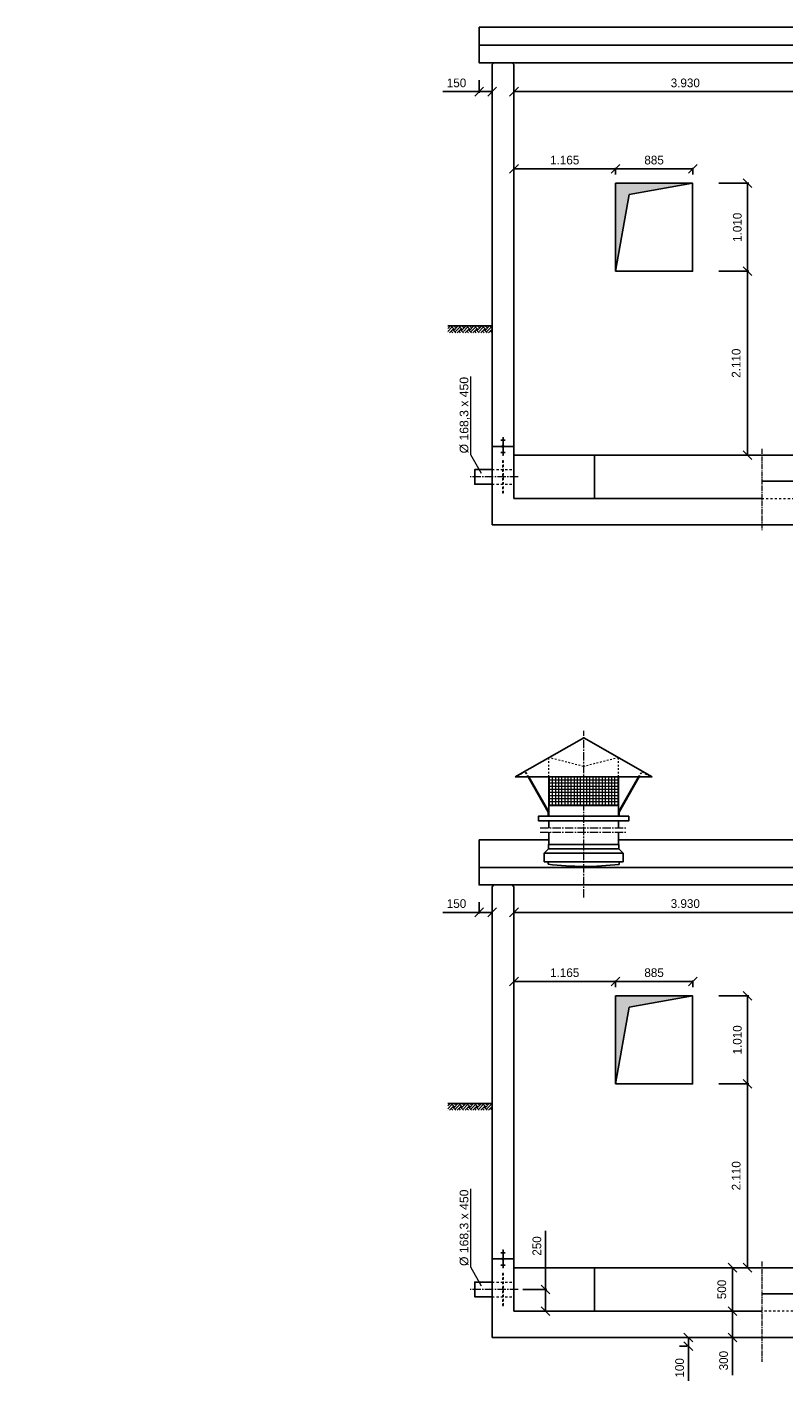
# Model space of a CAD drawing. Header units: millimetres. Extents: x -2787 to 131613, y -54195 to 30918.
# Tile 56 of 69: x 64413 to 73094, y -29968 to -14427. Entities that reach past the tile are written whole.
import ezdxf

# ---------------------------------------------------------------- set-up
doc = ezdxf.new("R2010")
doc.units = ezdxf.units.MM
doc.linetypes.add('JIS_02_1.0', pattern=[2, 1, -1])
doc.linetypes.add('MITTE2', pattern=[28.575, 19.05, -3.175, 3.175, -3.175])
doc.layers.add('Bemaßung', color=7, linetype='Continuous', lineweight=9)
for name, color, linetype in [('Beschriftung', 7, 'Continuous'), ('P-MU050ENTL', 7, 'Continuous'), ('POL_Bema', 7, 'Continuous')]:
    doc.layers.add(name, color=color, linetype=linetype)
doc.styles.add('LBB3.5M1000', font='isocp.shx', dxfattribs={"height": 3.5})
doc.dimstyles.new('DIN', dxfattribs={"dimtxt": 2.5, "dimasz": 2.5, "dimexe": 1.25, "dimexo": 0.625, "dimtad": 1, "dimtih": 1, "dimdec": 4, "dimdsep": 46, "dimlunit": 6, "dimtxsty": 'Standard', "dimcen": 2.5, "dimadec": 0, "dimazin": 0, "dimtfac": 1, "dimtdec": 4, "dimtmove": 0, "dimatfit": 3, "dimfxl": 0, "dimtvp": 1, "dimtolj": 1, "dimtzin": 0, "dimarcsym": 0})

# ---------------------------------------------------------------- blocks, each defined once
blk = doc.blocks.new('_Oblique')
at = {"layer": 'POL_Bema', "color": 0, "lineweight": -2}
blk.add_line((-0.5, -0.5), (0.5, 0.5), dxfattribs=at)
blk = doc.blocks.new('*D334')
at = {"layer": 'Bemaßung', "color": 0, "lineweight": -2, "transparency": 16777216}
for p, q in [((71163, -25448), (71163, -25370)), ((72048, -25382), (71163, -25382)), ((72048, -25448), (72048, -25370))]:
    blk.add_line(p, q, dxfattribs=at)
at = {"layer": 'DEFPOINTS', "color": 0, "transparency": 16777216}
for p in [(71163, -25382), (71163, -25548), (72048, -25548)]:
    blk.add_point(p, dxfattribs=at)
at = {"layer": 'Bemaßung', "color": 0, "lineweight": -2, "transparency": 16777216, "xscale": 100, "yscale": 100, "zscale": 100, "rotation": 180}
blk.add_blockref('_Oblique', (71163, -25382), dxfattribs=at)
at = {"layer": 'Bemaßung', "color": 0, "lineweight": -2, "transparency": 16777216, "xscale": 100, "yscale": 100, "zscale": 100}
blk.add_blockref('_Oblique', (72048, -25382), dxfattribs=at)
at = {"layer": 'Bemaßung', "color": 0, "transparency": 16777216, "insert": (71605, -25282), "char_height": 100, "attachment_point": 5}
blk.add_mtext('\\A1;885', dxfattribs=at)
blk = doc.blocks.new('*D319')
at = {"layer": 'Bemaßung', "color": 0, "lineweight": -2, "transparency": 16777216}
for p, q in [((69998, -25448), (69998, -25370)), ((69998, -25382), (71163, -25382)), ((71163, -25448), (71163, -25370))]:
    blk.add_line(p, q, dxfattribs=at)
at = {"layer": 'DEFPOINTS', "color": 0, "transparency": 16777216}
for p in [(71163, -25382), (69998, -25548), (71163, -25548)]:
    blk.add_point(p, dxfattribs=at)
at = {"layer": 'Bemaßung', "color": 0, "lineweight": -2, "transparency": 16777216, "xscale": 100, "yscale": 100, "zscale": 100, "rotation": 180}
blk.add_blockref('_Oblique', (69998, -25382), dxfattribs=at)
at = {"layer": 'Bemaßung', "color": 0, "lineweight": -2, "transparency": 16777216, "xscale": 100, "yscale": 100, "zscale": 100}
blk.add_blockref('_Oblique', (71163, -25382), dxfattribs=at)
at = {"layer": 'Bemaßung', "color": 0, "transparency": 16777216, "insert": (70580, -25282), "char_height": 100, "attachment_point": 5}
blk.add_mtext('\\A1;1.165', dxfattribs=at)
blk = doc.blocks.new('*D329')
at = {"layer": 'Bemaßung', "color": 0, "lineweight": -2, "transparency": 16777216}
for p, q in [((72403, -28668), (72490, -28668)), ((72503, -28668), (72503, -29168)), ((72403, -29168), (72490, -29168))]:
    blk.add_line(p, q, dxfattribs=at)
at = {"layer": 'DEFPOINTS', "color": 0, "transparency": 16777216}
for p in [(72503, -28668), (72503, -29168), (72503, -29168)]:
    blk.add_point(p, dxfattribs=at)
at = {"layer": 'Bemaßung', "color": 0, "lineweight": -2, "transparency": 16777216, "xscale": 100, "yscale": 100, "zscale": 100}
for p, rotation in [((72503, -28668), 90), ((72503, -29168), 270)]:
    blk.add_blockref('_Oblique', p, dxfattribs=dict(at, rotation=rotation))
at = {"layer": 'Bemaßung', "color": 0, "transparency": 16777216, "insert": (72382, -28918), "char_height": 100, "attachment_point": 5, "rotation": 90}
blk.add_mtext('\\A1;500', dxfattribs=at)
blk = doc.blocks.new('*D338')
at = {"layer": 'Bemaßung', "color": 0, "lineweight": -2, "transparency": 16777216}
for p, q in [((72403, -29168), (72490, -29168)), ((72503, -29168), (72503, -29468)), ((72418, -29468), (72490, -29468)), ((72503, -29468), (72503, -29901))]:
    blk.add_line(p, q, dxfattribs=at)
at = {"layer": 'DEFPOINTS', "color": 0, "transparency": 16777216}
for p in [(72503, -29168), (72503, -29468), (72518, -29468)]:
    blk.add_point(p, dxfattribs=at)
at = {"layer": 'Bemaßung', "color": 0, "lineweight": -2, "transparency": 16777216, "xscale": 100, "yscale": 100, "zscale": 100}
for p, rotation in [((72503, -29168), 90), ((72503, -29468), 270)]:
    blk.add_blockref('_Oblique', p, dxfattribs=dict(at, rotation=rotation))
at = {"layer": 'Bemaßung', "color": 0, "transparency": 16777216, "insert": (72403, -29735), "char_height": 100, "attachment_point": 5, "rotation": 90}
blk.add_mtext('\\A1;300', dxfattribs=at)
blk = doc.blocks.new('*D330')
at = {"layer": 'Bemaßung', "color": 0, "lineweight": -2, "transparency": 16777216}
for p, q in [((71898, -29468), (71985, -29468)), ((71998, -29468), (71998, -29568)), ((71898, -29568), (71985, -29568)), ((71998, -29568), (71998, -29968))]:
    blk.add_line(p, q, dxfattribs=at)
at = {"layer": 'DEFPOINTS', "color": 0, "transparency": 16777216}
for p in [(71998, -29468), (71998, -29568), (71998, -29568)]:
    blk.add_point(p, dxfattribs=at)
at = {"layer": 'Bemaßung', "color": 0, "lineweight": -2, "transparency": 16777216, "xscale": 100, "yscale": 100, "zscale": 100}
for p, rotation in [((71998, -29468), 90), ((71998, -29568), 270)]:
    blk.add_blockref('_Oblique', p, dxfattribs=dict(at, rotation=rotation))
at = {"layer": 'Bemaßung', "color": 0, "transparency": 16777216, "insert": (71898, -29818), "char_height": 100, "attachment_point": 5, "rotation": 90}
blk.add_mtext('\\A1;100', dxfattribs=at)
blk = doc.blocks.new('*D339')
at = {"layer": 'Bemaßung', "color": 0, "lineweight": -2, "transparency": 16777216}
for p, q in [((70361, -28918), (70361, -28244)), ((70098, -28918), (70373, -28918)), ((70361, -29168), (70361, -28918)), ((70098, -29168), (70373, -29168))]:
    blk.add_line(p, q, dxfattribs=at)
at = {"layer": 'DEFPOINTS', "color": 0, "transparency": 16777216}
for p in [(69998, -28918), (69998, -29168), (70361, -29168)]:
    blk.add_point(p, dxfattribs=at)
at = {"layer": 'Bemaßung', "color": 0, "lineweight": -2, "transparency": 16777216, "xscale": 100, "yscale": 100, "zscale": 100}
for p, rotation in [((70361, -28918), 90), ((70361, -29168), 270)]:
    blk.add_blockref('_Oblique', p, dxfattribs=dict(at, rotation=rotation))
at = {"layer": 'Bemaßung', "color": 0, "transparency": 16777216, "insert": (70261, -28419), "char_height": 100, "attachment_point": 5, "rotation": 90}
blk.add_mtext('\\A1;250', dxfattribs=at)
blk = doc.blocks.new('*D340')
at = {"color": 0, "lineweight": -2, "transparency": 16777216}
for p, q in [((69998, -24496), (69998, -24602)), ((73928, -24496), (73928, -24602)), ((73928, -24589), (69998, -24589))]:
    blk.add_line(p, q, dxfattribs=at)
at = {"layer": 'DEFPOINTS', "color": 0, "transparency": 16777216}
for p in [(69998, -24396), (73928, -24396), (69998, -24589)]:
    blk.add_point(p, dxfattribs=at)
at = {"color": 0, "lineweight": -2, "transparency": 16777216, "xscale": 100, "yscale": 100, "zscale": 100, "rotation": 180}
blk.add_blockref('_Oblique', (69998, -24589), dxfattribs=at)
at = {"color": 0, "lineweight": -2, "transparency": 16777216, "xscale": 100, "yscale": 100, "zscale": 100}
blk.add_blockref('_Oblique', (73928, -24589), dxfattribs=at)
at = {"color": 0, "transparency": 16777216, "insert": (71963, -24489), "char_height": 100, "attachment_point": 5}
blk.add_mtext('\\A1;3.930', dxfattribs=at)
blk = doc.blocks.new('*D332')
at = {"layer": 'Bemaßung', "color": 0, "lineweight": -2, "transparency": 16777216}
for p, q in [((72348, -26558), (72690, -26558)), ((72678, -26558), (72678, -28668)), ((72348, -28668), (72690, -28668))]:
    blk.add_line(p, q, dxfattribs=at)
at = {"layer": 'DEFPOINTS', "color": 0, "transparency": 16777216}
for p in [(72048, -26558), (72048, -28668), (72678, -28668)]:
    blk.add_point(p, dxfattribs=at)
at = {"layer": 'Bemaßung', "color": 0, "lineweight": -2, "transparency": 16777216, "xscale": 100, "yscale": 100, "zscale": 100}
for p, rotation in [((72678, -26558), 90), ((72678, -28668), 270)]:
    blk.add_blockref('_Oblique', p, dxfattribs=dict(at, rotation=rotation))
at = {"layer": 'Bemaßung', "color": 0, "transparency": 16777216, "insert": (72547, -27613), "char_height": 100, "attachment_point": 5, "rotation": 90}
blk.add_mtext('\\A1;2.110', dxfattribs=at)
blk = doc.blocks.new('*D333')
at = {"layer": 'Bemaßung', "color": 0, "lineweight": -2, "transparency": 16777216}
for p, q in [((72348, -25548), (72690, -25548)), ((72678, -25548), (72678, -26558)), ((72348, -26558), (72690, -26558))]:
    blk.add_line(p, q, dxfattribs=at)
at = {"layer": 'DEFPOINTS', "color": 0, "transparency": 16777216}
for p in [(72048, -25548), (72048, -26558), (72678, -26558)]:
    blk.add_point(p, dxfattribs=at)
at = {"layer": 'Bemaßung', "color": 0, "lineweight": -2, "transparency": 16777216, "xscale": 100, "yscale": 100, "zscale": 100}
for p, rotation in [((72678, -25548), 90), ((72678, -26558), 270)]:
    blk.add_blockref('_Oblique', p, dxfattribs=dict(at, rotation=rotation))
at = {"layer": 'Bemaßung', "color": 0, "transparency": 16777216, "insert": (72560, -26053), "char_height": 100, "attachment_point": 5, "rotation": 90}
blk.add_mtext('\\A1;1.010', dxfattribs=at)
blk = doc.blocks.new('*D357')
at = {"layer": 'Bemaßung', "color": 0, "lineweight": -2, "transparency": 16777216}
for p, q in [((71163, -16120), (71163, -16042)), ((72048, -16054), (71163, -16054)), ((72048, -16120), (72048, -16042))]:
    blk.add_line(p, q, dxfattribs=at)
at = {"layer": 'DEFPOINTS', "color": 0, "transparency": 16777216}
for p in [(71163, -16054), (71163, -16220), (72048, -16220)]:
    blk.add_point(p, dxfattribs=at)
at = {"layer": 'Bemaßung', "color": 0, "lineweight": -2, "transparency": 16777216, "xscale": 100, "yscale": 100, "zscale": 100, "rotation": 180}
blk.add_blockref('_Oblique', (71163, -16054), dxfattribs=at)
at = {"layer": 'Bemaßung', "color": 0, "lineweight": -2, "transparency": 16777216, "xscale": 100, "yscale": 100, "zscale": 100}
blk.add_blockref('_Oblique', (72048, -16054), dxfattribs=at)
at = {"layer": 'Bemaßung', "color": 0, "transparency": 16777216, "insert": (71605, -15954), "char_height": 100, "attachment_point": 5}
blk.add_mtext('\\A1;885', dxfattribs=at)
blk = doc.blocks.new('*D349')
at = {"layer": 'Bemaßung', "color": 0, "lineweight": -2, "transparency": 16777216}
for p, q in [((69998, -16120), (69998, -16042)), ((69998, -16054), (71163, -16054)), ((71163, -16120), (71163, -16042))]:
    blk.add_line(p, q, dxfattribs=at)
at = {"layer": 'DEFPOINTS', "color": 0, "transparency": 16777216}
for p in [(71163, -16054), (69998, -16220), (71163, -16220)]:
    blk.add_point(p, dxfattribs=at)
at = {"layer": 'Bemaßung', "color": 0, "lineweight": -2, "transparency": 16777216, "xscale": 100, "yscale": 100, "zscale": 100, "rotation": 180}
blk.add_blockref('_Oblique', (69998, -16054), dxfattribs=at)
at = {"layer": 'Bemaßung', "color": 0, "lineweight": -2, "transparency": 16777216, "xscale": 100, "yscale": 100, "zscale": 100}
blk.add_blockref('_Oblique', (71163, -16054), dxfattribs=at)
at = {"layer": 'Bemaßung', "color": 0, "transparency": 16777216, "insert": (70580, -15954), "char_height": 100, "attachment_point": 5}
blk.add_mtext('\\A1;1.165', dxfattribs=at)
blk = doc.blocks.new('*D361')
at = {"layer": 'Bemaßung', "color": 0, "lineweight": -2, "transparency": 16777216}
for p, q in [((72348, -17230), (72690, -17230)), ((72678, -17230), (72678, -19340)), ((72348, -19340), (72690, -19340))]:
    blk.add_line(p, q, dxfattribs=at)
at = {"layer": 'DEFPOINTS', "color": 0, "transparency": 16777216}
for p in [(72048, -17230), (72048, -19340), (72678, -19340)]:
    blk.add_point(p, dxfattribs=at)
at = {"layer": 'Bemaßung', "color": 0, "lineweight": -2, "transparency": 16777216, "xscale": 100, "yscale": 100, "zscale": 100}
for p, rotation in [((72678, -17230), 90), ((72678, -19340), 270)]:
    blk.add_blockref('_Oblique', p, dxfattribs=dict(at, rotation=rotation))
at = {"layer": 'Bemaßung', "color": 0, "transparency": 16777216, "insert": (72547, -18285), "char_height": 100, "attachment_point": 5, "rotation": 90}
blk.add_mtext('\\A1;2.110', dxfattribs=at)
blk = doc.blocks.new('*D362')
at = {"layer": 'Bemaßung', "color": 0, "lineweight": -2, "transparency": 16777216}
for p, q in [((72348, -16220), (72690, -16220)), ((72678, -16220), (72678, -17230)), ((72348, -17230), (72690, -17230))]:
    blk.add_line(p, q, dxfattribs=at)
at = {"layer": 'DEFPOINTS', "color": 0, "transparency": 16777216}
for p in [(72048, -16220), (72048, -17230), (72678, -17230)]:
    blk.add_point(p, dxfattribs=at)
at = {"layer": 'Bemaßung', "color": 0, "lineweight": -2, "transparency": 16777216, "xscale": 100, "yscale": 100, "zscale": 100}
for p, rotation in [((72678, -16220), 90), ((72678, -17230), 270)]:
    blk.add_blockref('_Oblique', p, dxfattribs=dict(at, rotation=rotation))
at = {"layer": 'Bemaßung', "color": 0, "transparency": 16777216, "insert": (72560, -16725), "char_height": 100, "attachment_point": 5, "rotation": 90}
blk.add_mtext('\\A1;1.010', dxfattribs=at)
blk = doc.blocks.new('*D480')
at = {"layer": 'Bemaßung', "color": 0, "lineweight": -2, "transparency": 16777216}
for p, q in [((69998, -15168), (69998, -15180)), ((73928, -15168), (69998, -15168)), ((73928, -15168), (73928, -15180))]:
    blk.add_line(p, q, dxfattribs=at)
at = {"layer": 'DEFPOINTS', "color": 0, "transparency": 16777216}
for p in [(69998, -15068), (73928, -15068), (69998, -15168)]:
    blk.add_point(p, dxfattribs=at)
at = {"layer": 'Bemaßung', "color": 0, "lineweight": -2, "transparency": 16777216, "xscale": 100, "yscale": 100, "zscale": 100, "rotation": 180}
blk.add_blockref('_Oblique', (69998, -15168), dxfattribs=at)
at = {"layer": 'Bemaßung', "color": 0, "lineweight": -2, "transparency": 16777216, "xscale": 100, "yscale": 100, "zscale": 100}
blk.add_blockref('_Oblique', (73928, -15168), dxfattribs=at)
at = {"layer": 'Bemaßung', "color": 0, "transparency": 16777216, "insert": (71963, -15068), "char_height": 100, "attachment_point": 5}
blk.add_mtext('\\A1;3.930', dxfattribs=at)
blk = doc.blocks.new('*D490')
at = {"color": 0, "lineweight": -2, "transparency": 16777216}
for p, q in [((69598, -15037), (69598, -15180)), ((69748, -15037), (69748, -15180)), ((69598, -15168), (69181, -15168)), ((69748, -15168), (69598, -15168))]:
    blk.add_line(p, q, dxfattribs=at)
at = {"layer": 'DEFPOINTS', "color": 0, "transparency": 16777216}
for p in [(69598, -14837), (69748, -14837), (69598, -15168)]:
    blk.add_point(p, dxfattribs=at)
at = {"color": 0, "lineweight": -2, "transparency": 16777216, "xscale": 100, "yscale": 100, "zscale": 100, "rotation": 180}
blk.add_blockref('_Oblique', (69598, -15168), dxfattribs=at)
at = {"color": 0, "lineweight": -2, "transparency": 16777216, "xscale": 100, "yscale": 100, "zscale": 100}
blk.add_blockref('_Oblique', (69748, -15168), dxfattribs=at)
at = {"color": 0, "transparency": 16777216, "insert": (69339, -15068), "char_height": 100, "attachment_point": 5}
blk.add_mtext('\\A1;150', dxfattribs=at)
blk = doc.blocks.new('*D492')
at = {"color": 0, "lineweight": -2, "transparency": 16777216}
for p, q in [((69598, -24474), (69598, -24602)), ((69748, -24474), (69748, -24602)), ((69598, -24589), (69181, -24589)), ((69748, -24589), (69598, -24589))]:
    blk.add_line(p, q, dxfattribs=at)
at = {"layer": 'DEFPOINTS', "color": 0, "transparency": 16777216}
for p in [(69598, -24274), (69748, -24274), (69598, -24589)]:
    blk.add_point(p, dxfattribs=at)
at = {"color": 0, "lineweight": -2, "transparency": 16777216, "xscale": 100, "yscale": 100, "zscale": 100, "rotation": 180}
blk.add_blockref('_Oblique', (69598, -24589), dxfattribs=at)
at = {"color": 0, "lineweight": -2, "transparency": 16777216, "xscale": 100, "yscale": 100, "zscale": 100}
blk.add_blockref('_Oblique', (69748, -24589), dxfattribs=at)
at = {"color": 0, "transparency": 16777216, "insert": (69339, -24489), "char_height": 100, "attachment_point": 5}
blk.add_mtext('\\A1;150', dxfattribs=at)

msp = doc.modelspace()

# ---------------------------------------------------------------- hatches: boundary and pattern name
h = msp.add_hatch(color=256)
h.dxf.hatch_style = 1
h.paths.add_polyline_path([(72047.50897, -16219.85038), (71162.50897, -16219.85038), (71162.50897, -17229.85038), (71317.91528, -16348.49744)])
at = {"lineweight": 5}
h = msp.add_hatch(dxfattribs=at)
h.set_pattern_fill('EARTH', color=256, scale=10, angle=45)
h.set_pattern_definition([(45, (51832.82, 6218.464), (7e-15, 89.80256), [63.5, -63.5]), (45, (51815.98, 6235.3), (7e-15, 89.80256), [63.5, -63.5]), (45, (51799.14, 6252.14), (7e-15, 89.80256), [63.5, -63.5]), (135, (51799.14, 6263.366), (-89.80256, 7e-15), [63.5, -63.5]), (135, (51815.98, 6280.204), (-89.80256, 7e-15), [63.5, -63.5]), (135, (51832.82, 6297.04), (-89.80256, 7e-15), [63.5, -63.5])])
h.paths.add_polyline_path([(69239.81194, -17857.85038), (69744.07959, -17857.85038), (69744.07959, -17935.19345), (69239.81194, -17935.19345)])
h = msp.add_hatch(dxfattribs=at)
h.set_pattern_fill('ANSI33', color=256, scale=25)
h.set_pattern_definition([(45, (69747.51, 6419.45), (-112.2532, 112.2532), []), (45, (69859.76, 6419.45), (-112.2532, 112.2532), [79.375, -39.6875])])
h.paths.add_polyline_path([(69882.8615, -19239.85038, 1), (69862.15644, -19239.85038, 1)])
h = msp.add_hatch(dxfattribs=at)
h.set_pattern_fill('ANSI37', color=256, scale=11.248594, angle=45, style=0)
h.set_pattern_definition([(90, (93226.96, -63104.06), (35.714286, 6e-15), []), (7e-15, (93226.96, -63104.06), (6e-15, -35.714286), [])])
h.paths.add_polyline_path([(70397.50897, -23034.13441), (71197.50897, -23034.13441), (71197.50897, -23361.489), (70397.50897, -23361.489)])
h = msp.add_hatch(color=256)
h.dxf.hatch_style = 1
h.paths.add_polyline_path([(72047.50897, -25547.92143), (71162.50897, -25547.92143), (71162.50897, -26557.92143), (71317.91528, -25676.56849)])
h = msp.add_hatch(dxfattribs=at)
h.set_pattern_fill('EARTH', color=256, scale=10, angle=45)
h.set_pattern_definition([(45, (51832.82, -2705.107), (7e-15, 89.80256), [63.5, -63.5]), (45, (51815.98, -2688.27), (7e-15, 89.80256), [63.5, -63.5]), (45, (51799.14, -2671.43), (7e-15, 89.80256), [63.5, -63.5]), (135, (51799.14, -2660.205), (-89.80256, 7e-15), [63.5, -63.5]), (135, (51815.98, -2643.37), (-89.80256, 7e-15), [63.5, -63.5]), (135, (51832.82, -2626.53), (-89.80256, 7e-15), [63.5, -63.5])])
h.paths.add_polyline_path([(69239.81194, -26781.42143), (69744.07959, -26781.42143), (69744.07959, -26858.7645), (69239.81194, -26858.7645)])
h = msp.add_hatch(dxfattribs=at)
h.set_pattern_fill('ANSI33', color=256, scale=25)
h.set_pattern_definition([(45, (69747.51, -11672.42), (-112.2532, 112.2532), []), (45, (69859.76, -11672.42), (-112.2532, 112.2532), [79.375, -39.6875])])
h.paths.add_polyline_path([(69882.8615, -28567.92143, 1), (69862.15644, -28567.92143, 1)])

# ---------------------------------------------------------------- linework, layer by layer
for p, q in [((78531.76775, -14426.71409), (69597.50897, -14426.71409)), ((69597.50897, -14426.71409), (69597.50897, -14790.34923)), ((69747.50897, -14856.85038), (69767.50897, -14836.85038)), ((69747.50897, -19269.85038), (69747.50897, -14856.85038)), ((69997.50897, -14856.85038), (69977.50897, -14836.85038)), ((69997.50897, -19269.85038), (69997.50897, -14856.85038)), ((72047.50897, -16219.85038), (71317.91528, -16348.49744)), ((71162.50897, -17229.85038), (71317.91528, -16348.49744)), ((69239.81194, -17857.85038), (69747.50897, -17857.85038)), ((69747.50897, -19239.85038), (69862.15644, -19239.85038)), ((69747.50897, -20139.85038), (69747.50897, -19269.85038)), ((69897.50897, -19168.35634), (69847.50897, -19168.35634)), ((69877.50897, -19140.1971), (69867.50897, -19140.1971)), ((69877.50897, -19143.71701), (69867.50897, -19143.71701)), ((69877.50897, -19147.23691), (69867.50897, -19147.23691)), ((69877.50897, -19150.75682), (69867.50897, -19150.75682)), ((69877.50897, -19154.27672), (69867.50897, -19154.27672)), ((69877.50897, -19157.79663), (69867.50897, -19157.79663)), ((69877.50897, -19161.31653), (69867.50897, -19161.31653)), ((69877.50897, -19164.83644), (69867.50897, -19164.83644)), ((69872.50897, -19139.85038), (69872.50897, -19229.49785)), ((69872.50897, -19250.20292), (69872.50897, -19339.85038)), ((69882.8615, -19239.85038), (69997.50897, -19239.85038)), ((69997.50897, -19239.85038), (69997.50897, -19339.85038)), ((69897.50897, -19311.34443), (69847.50897, -19311.34443)), ((69877.50897, -19314.86433), (69867.50897, -19314.86433)), ((69877.50897, -19318.38424), (69867.50897, -19318.38424)), ((69877.50897, -19321.90414), (69867.50897, -19321.90414)), ((69877.50897, -19325.42405), (69867.50897, -19325.42405)), ((69877.50897, -19328.94395), (69867.50897, -19328.94395)), ((69877.50897, -19332.46386), (69867.50897, -19332.46386)), ((69877.50897, -19335.98376), (69867.50897, -19335.98376)), ((69877.50897, -19339.50367), (69867.50897, -19339.50367)), ((69997.50897, -19339.85038), (82397.50897, -19339.85038)), ((69997.50897, -19339.85038), (69997.50897, -19839.85038)), ((70922.50897, -19339.85038), (70922.50897, -19839.85038)), ((72839.15442, -19639.85038), (82647.50897, -19639.85038)), ((72839.15442, -19839.85038), (69997.50897, -19839.85038)), ((69747.50897, -20139.85038), (72839.15442, -20139.85038)), ((72839.15442, -20139.85038), (82647.50897, -20139.85038)), ((70797.50897, -22584.19065), (70010.1074, -23034.13441)), ((70797.50897, -22584.19065), (71584.91055, -23034.13441)), ((71584.91055, -23034.13441), (70010.1074, -23034.13441)), ((70390.75981, -23438.38414), (70159.75997, -23034.13441)), ((70397.50897, -23437.00897), (70167.29494, -23034.13441)), ((70397.50897, -23484.07817), (70397.50897, -23034.13441)), ((71197.50897, -23034.13441), (71197.50897, -23484.07817)), ((71197.50897, -23437.00897), (71427.72301, -23034.13441)), ((71204.25813, -23438.38414), (71435.25797, -23034.13441)), ((70390.75981, -23438.38414), (70390.75981, -23484.07817)), ((71197.50897, -23361.489), (70397.50897, -23361.489)), ((71204.25813, -23438.38414), (71204.25813, -23484.07817)), ((70397.50897, -23619.08662), (70397.50897, -23540.32114)), ((71197.50897, -23540.32114), (71197.50897, -23619.08662)), ((69597.50897, -23754.78514), (69597.50897, -24118.42028)), ((70397.50897, -23754.78514), (69597.50897, -23754.78514)), ((70397.50897, -23810.69864), (70397.50897, -23669.08662)), ((71197.50897, -23810.69864), (71197.50897, -23669.08662)), ((78531.76775, -23754.78514), (71197.50897, -23754.78514)), ((70394.50897, -23860.69864), (70344.50897, -23910.69864)), ((70344.50897, -23910.69864), (70344.50897, -24010.69864)), ((70344.50897, -23910.69864), (71250.50897, -23910.69864)), ((70394.50897, -23810.69864), (70394.50897, -23860.69864)), ((70394.50897, -23810.69864), (71200.50897, -23810.69864)), ((71200.50897, -23860.69864), (70394.50897, -23860.69864)), ((71200.50897, -23810.69864), (71200.50897, -23860.69864)), ((71200.50897, -23860.69864), (71250.50897, -23910.69864)), ((71250.50897, -23910.69864), (71250.50897, -24010.69864)), ((71250.50897, -24010.69864), (70344.50897, -24010.69864)), ((70391.00897, -24036.50259), (70391.00897, -24010.69864)), ((71204.00897, -24037.91654), (71204.00897, -24010.69864)), ((69747.50897, -24294.42143), (69767.50897, -24274.42143)), ((69747.50897, -28597.92143), (69747.50897, -24294.42143)), ((69997.50897, -24294.42143), (69977.50897, -24274.42143)), ((69997.50897, -28597.92143), (69997.50897, -24294.42143)), ((72047.50897, -25547.92143), (71317.91528, -25676.56849)), ((71162.50897, -26557.92143), (71317.91528, -25676.56849)), ((69239.81194, -26781.42143), (69747.50897, -26781.42143)), ((69747.50897, -28567.92143), (69862.15644, -28567.92143)), ((69897.50897, -28496.42739), (69847.50897, -28496.42739)), ((69877.50897, -28468.26815), (69867.50897, -28468.26815)), ((69877.50897, -28471.78806), (69867.50897, -28471.78806)), ((69877.50897, -28475.30796), (69867.50897, -28475.30796)), ((69877.50897, -28478.82787), (69867.50897, -28478.82787)), ((69877.50897, -28482.34777), (69867.50897, -28482.34777)), ((69877.50897, -28485.86768), (69867.50897, -28485.86768)), ((69877.50897, -28489.38758), (69867.50897, -28489.38758)), ((69877.50897, -28492.90749), (69867.50897, -28492.90749)), ((69872.50897, -28467.92143), (69872.50897, -28557.5689)), ((69872.50897, -28578.27397), (69872.50897, -28667.92143)), ((69882.8615, -28567.92143), (69997.50897, -28567.92143)), ((69997.50897, -28567.92143), (69997.50897, -28667.92143)), ((69747.50897, -29467.92143), (69747.50897, -28597.92143)), ((69897.50897, -28639.41547), (69847.50897, -28639.41547)), ((69877.50897, -28642.93538), (69867.50897, -28642.93538)), ((69877.50897, -28646.45528), (69867.50897, -28646.45528)), ((69877.50897, -28649.97519), (69867.50897, -28649.97519)), ((69877.50897, -28653.49509), (69867.50897, -28653.49509)), ((69877.50897, -28657.015), (69867.50897, -28657.015)), ((69877.50897, -28660.5349), (69867.50897, -28660.5349)), ((69877.50897, -28664.05481), (69867.50897, -28664.05481)), ((69877.50897, -28667.57471), (69867.50897, -28667.57471)), ((69997.50897, -28667.92143), (82397.50897, -28667.92143)), ((69997.50897, -28667.92143), (69997.50897, -29167.92143)), ((70922.50897, -28667.92143), (70922.50897, -29167.92143)), ((82647.50897, -28967.92143), (72839.15442, -28967.92143)), ((72839.15442, -29167.92143), (69997.50897, -29167.92143)), ((69747.50897, -29467.92143), (72839.15442, -29467.92143)), ((82647.50897, -29467.92143), (72839.15442, -29467.92143))]:
    msp.add_line(p, q)
at = {"linetype": 'MITTE2', "lineweight": 18, "ltscale": 3}
for p, q in [((72839.15442, -19269.85038), (72839.15442, -20209.85038)), ((72839.15442, -28597.92143), (72839.15442, -29747.92143))]:
    msp.add_line(p, q, dxfattribs=at)
at = {"linetype": 'JIS_02_1.0', "lineweight": 18, "ltscale": 25}
for p, q in [((69747.50897, -19505.70038), (69997.50897, -19505.70038)), ((69747.50897, -19674.00038), (69997.50897, -19674.00038)), ((72839.15442, -19839.85038), (82397.50897, -19839.85038)), ((69747.50897, -28833.77143), (69997.50897, -28833.77143)), ((69747.50897, -29002.07143), (69997.50897, -29002.07143)), ((82397.50897, -29167.92143), (72839.15442, -29167.92143))]:
    msp.add_line(p, q, dxfattribs=at)
at = {"linetype": 'MITTE2', "lineweight": 18, "ltscale": 5}
for p, q in [((70046.50897, -19589.85038), (69496.50897, -19589.85038)), ((70797.50897, -24418.58809), (70797.50897, -22506.41448)), ((70297.50897, -23619.08662), (71297.50897, -23619.08662)), ((70297.50897, -23669.08662), (71297.50897, -23669.08662)), ((70046.50897, -28917.92143), (69496.50897, -28917.92143))]:
    msp.add_line(p, q, dxfattribs=at)
at = {"linetype": 'JIS_02_1.0', "lineweight": 18, "ltscale": 20}
for p, q in [((70397.50897, -23034.13441), (70397.50897, -22812.76208)), ((70797.50897, -22914.65434), (70397.50897, -22812.76208)), ((71197.50897, -22812.76208), (70797.50897, -22914.65434)), ((71197.50897, -23034.13441), (71197.50897, -22812.76208)), ((70126.21614, -22975.4327), (70023.48816, -23034.13441)), ((70159.75997, -23034.13441), (70125.95476, -22975.58207)), ((70167.29494, -23034.13441), (70128.60262, -22966.42285)), ((71427.72301, -23034.13441), (71466.41532, -22966.42285)), ((71435.25797, -23034.13441), (71469.06318, -22975.58207)), ((71468.8018, -22975.4327), (71571.52979, -23034.13441)), ((70023.48816, -23034.13441), (70020.19443, -23028.37039)), ((71571.52979, -23034.13441), (71574.82351, -23028.37039))]:
    msp.add_line(p, q, dxfattribs=at)
for points in [[(78467.50897, -14836.85038), (88047.50897, -14836.85038), (88047.50897, -14636.11234), (69597.50897, -14636.11234), (69597.50897, -14836.85038), (73927.50897, -14836.85038)], [(71314.94429, -23484.07817), (70280.07365, -23484.07817), (70280.07365, -23540.32114), (71314.94429, -23540.32114), (71314.94429, -23484.07817)], [(78467.50897, -24274.42143), (88047.50897, -24274.42143), (88047.50897, -24073.68339), (69597.50897, -24073.68339), (69597.50897, -24274.42143), (73927.50897, -24274.42143)]]:
    msp.add_lwpolyline(points)
for points in [[(71162.50897, -17229.85038), (72047.50897, -17229.85038), (72047.50897, -16219.85038), (71162.50897, -16219.85038)], [(71162.50897, -26557.92143), (72047.50897, -26557.92143), (72047.50897, -25547.92143), (71162.50897, -25547.92143)]]:
    msp.add_lwpolyline(points, close=True)
at = {"linetype": 'JIS_02_1.0', "lineweight": 18, "ltscale": 25}
for points in [[(69867.50897, -19774.00038), (69877.50897, -19774.00038), (69877.50897, -19405.70038), (69867.50897, -19405.70038)], [(69867.50897, -29102.07143), (69877.50897, -29102.07143), (69877.50897, -28733.77143), (69867.50897, -28733.77143)]]:
    msp.add_lwpolyline(points, close=True, dxfattribs=at)
for centre in [(69872.50897, -19239.85038), (69872.50897, -28567.92143)]:
    msp.add_circle(centre, 10.35253)
msp.add_arc((70803.21266, -20757.67295), 3304.63851, 262.834554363, 276.966151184)
at = {"layer": 'Beschriftung', "lineweight": 5}
for p, q in [((69498.48623, -18436.03467), (69498.48623, -19331.88375)), ((69498.48623, -19331.88375), (69622.51406, -19546.70624)), ((69498.48623, -27764.10572), (69498.48623, -28659.9548)), ((69498.48623, -28659.9548), (69622.51406, -28874.77729))]:
    msp.add_line(p, q, dxfattribs=at)
at = {"layer": 'P-MU050ENTL', "linetype": 'Continuous', "ltscale": 10}
for points in [[(69747.50897, -19505.70038), (69547.50897, -19505.70038), (69547.50897, -19674.00038), (69747.50897, -19674.00038)], [(69747.50897, -28833.77143), (69547.50897, -28833.77143), (69547.50897, -29002.07143), (69747.50897, -29002.07143)]]:
    msp.add_lwpolyline(points, dxfattribs=at)

# ---------------------------------------------------------------- texts
at = {"layer": 'Beschriftung', "char_height": 100, "attachment_point": 1, "rotation": 90, "style": 'LBB3.5M1000'}
for insert in [(69375.02102, -19320.55828), (69375.02102, -28648.62932)]:
    msp.add_mtext_dynamic_manual_height_columns('{\\fArial|b0|i0|c0|p34;%%C 168,3 x 450}', width=884.5236077, gutter_width=17.5, heights=[0], dxfattribs=dict(at, insert=insert))
at = {"layer": 'Beschriftung', "insert": (46505.09522, -20862.87922), "char_height": 100, "attachment_point": 1, "style": 'LBB3.5M1000', "bg_fill": 3, "box_fill_scale": 1.5, "bg_fill_color": 256, "bg_fill_transparency": 0}
msp.add_mtext_dynamic_manual_height_columns('\\pi383.04;{\\fArial|b0|i0|c0|p34;AUTOMATIC\\P\\pi77.478;SUPPLY AIR LOUVER\\P\\pi233.55;\\fArial|b0|i1|c0|p34;AUTOMATISCHE\\P\\pi184.74;ZULUFTJALOUSIE}', width=1583.195752, gutter_width=17.5, heights=[0], dxfattribs=at)

# ---------------------------------------------------------------- dimensions: what is measured, and where the dimension line sits
for base, p1, p2, picture, middle in [((69597.50897, -15167.95241), (69747.50897, -14836.85038), (69597.50897, -14836.85038), '*D490', (69339.17564, -15167.95241)), ((69597.50897, -24589.31979), (69747.50897, -24274.42143), (69597.50897, -24274.42143), '*D492', (69339.17564, -24589.31979))]:
    dim = msp.add_linear_dim(base=base, p1=p1, p2=p2, angle=180, text='150', dimstyle='DIN', override={"dimscale": 10, "dimtxt": 10, "dimasz": 10, "dimexo": 20, "dimgap": 5, "dimdec": 2, "dimblk1": 'Oblique', "dimblk2": 'Oblique', "dimsah": 1, "dimtdec": 2})
    dim.commit()
    dim.dimension.update_dxf_attribs({"geometry": picture, "text_midpoint": middle, "dimtype": 160})
dim = msp.add_linear_dim(base=(69997.50897, -24589.31979), p1=(73927.50897, -24396.02346), p2=(69997.50897, -24396.02346), dimstyle='DIN', override={"dimscale": 10, "dimtxt": 10, "dimasz": 10, "dimexo": 10, "dimgap": 5, "dimdec": 2, "dimblk1": 'Oblique', "dimblk2": 'Oblique', "dimsah": 1, "dimtdec": 2, "dimtmove": 2})
dim.commit()
dim.dimension.update_dxf_attribs({"geometry": '*D340', "text_midpoint": (71962.50897, -24489.31979)})
at = {"layer": 'Bemaßung'}
for base, p1, p2, picture, middle in [((69997.50897, -15167.95241), (73927.50897, -15067.95241), (69997.50897, -15067.95241), '*D480', (71962.50897, -15067.95241)), ((71162.50897, -16054.31504), (69997.50897, -16219.85038), (71162.50897, -16219.85038), '*D349', (70580.00897, -15954.31504)), ((71162.50897, -16054.31504), (72047.50897, -16219.85038), (71162.50897, -16219.85038), '*D357', (71605.00897, -15954.31504)), ((71162.50897, -25382.38608), (69997.50897, -25547.92143), (71162.50897, -25547.92143), '*D319', (70580.00897, -25282.38608)), ((71162.50897, -25382.38608), (72047.50897, -25547.92143), (71162.50897, -25547.92143), '*D334', (71605.00897, -25282.38608))]:
    dim = msp.add_linear_dim(base=base, p1=p1, p2=p2, dimstyle='DIN', override={"dimscale": 10, "dimtxt": 10, "dimasz": 10, "dimexo": 10, "dimgap": 5, "dimdec": 2, "dimblk1": 'Oblique', "dimblk2": 'Oblique', "dimsah": 1, "dimtdec": 2, "dimtmove": 2}, dxfattribs=at)
    dim.commit()
    dim.dimension.update_dxf_attribs({"geometry": picture, "text_midpoint": middle})
for base, p1, p2, override, picture, middle in [((72677.84373, -17229.85038), (72047.50897, -16219.85038), (72047.50897, -17229.85038), {"dimscale": 10, "dimtxt": 10, "dimasz": 10, "dimexo": 30, "dimgap": 5, "dimdec": 2, "dimblk1": 'Oblique', "dimblk2": 'Oblique', "dimsah": 1, "dimtdec": 2, "dimtmove": 2}, '*D362', (72559.56036, -16724.85038)), ((72677.84373, -19339.85038), (72047.50897, -17229.85038), (72047.50897, -19339.85038), {"dimscale": 10, "dimtxt": 10, "dimasz": 10, "dimexo": 30, "dimgap": 5, "dimdec": 2, "dimblk1": 'Oblique', "dimblk2": 'Oblique', "dimsah": 1, "dimtdec": 2, "dimtmove": 2}, '*D361', (72546.7626, -18284.85038)), ((72677.84373, -26557.92143), (72047.50897, -25547.92143), (72047.50897, -26557.92143), {"dimscale": 10, "dimtxt": 10, "dimasz": 10, "dimexo": 30, "dimgap": 5, "dimdec": 2, "dimblk1": 'Oblique', "dimblk2": 'Oblique', "dimsah": 1, "dimtdec": 2, "dimtmove": 2}, '*D333', (72559.56036, -26052.92143)), ((72677.84373, -28667.92143), (72047.50897, -26557.92143), (72047.50897, -28667.92143), {"dimscale": 10, "dimtxt": 10, "dimasz": 10, "dimexo": 30, "dimgap": 5, "dimdec": 2, "dimblk1": 'Oblique', "dimblk2": 'Oblique', "dimsah": 1, "dimtdec": 2, "dimtmove": 2}, '*D332', (72546.7626, -27612.92143)), ((70360.91569, -29167.92143), (69997.50897, -28917.92143), (69997.50897, -29167.92143), {"dimscale": 10, "dimtxt": 10, "dimasz": 10, "dimexo": 10, "dimgap": 5, "dimdec": 2, "dimblk1": 'Oblique', "dimblk2": 'Oblique', "dimsah": 1, "dimtdec": 2}, '*D339', (70360.91569, -28419.37567)), ((72502.79689, -29167.92143), (72502.79689, -28667.92143), (72502.79689, -29167.92143), {"dimscale": 10, "dimtxt": 10, "dimasz": 10, "dimexo": 10, "dimgap": 5, "dimdec": 2, "dimblk1": 'Oblique', "dimblk2": 'Oblique', "dimsah": 1, "dimtdec": 2, "dimtmove": 2}, '*D329', (72381.97782, -28917.92143)), ((72502.79689, -29467.92143), (72502.79689, -29167.92143), (72518.3611, -29467.92143), {"dimscale": 10, "dimtxt": 10, "dimasz": 10, "dimexo": 10, "dimgap": 5, "dimdec": 2, "dimblk1": 'Oblique', "dimblk2": 'Oblique', "dimsah": 1, "dimtdec": 2}, '*D338', (72502.79689, -29734.5881))]:
    dim = msp.add_linear_dim(base=base, p1=p1, p2=p2, angle=90, dimstyle='DIN', override=override, dxfattribs=at)
    dim.commit()
    dim.dimension.update_dxf_attribs({"geometry": picture, "text_midpoint": middle, "dimtype": 160})
dim = msp.add_linear_dim(base=(71997.72278, -29567.92143), p1=(71997.72278, -29467.92143), p2=(71997.72278, -29567.92143), angle=90, dimstyle='DIN', override={"dimscale": 10, "dimtxt": 10, "dimasz": 10, "dimexo": 10, "dimgap": 5, "dimdec": 2, "dimblk1": 'Oblique', "dimblk2": 'Oblique', "dimsah": 1, "dimtdec": 2}, dxfattribs=at)
dim.commit()
dim.dimension.update_dxf_attribs({"geometry": '*D330', "text_midpoint": (71897.72278, -29817.92143)})

doc.saveas('drawing.dxf')
